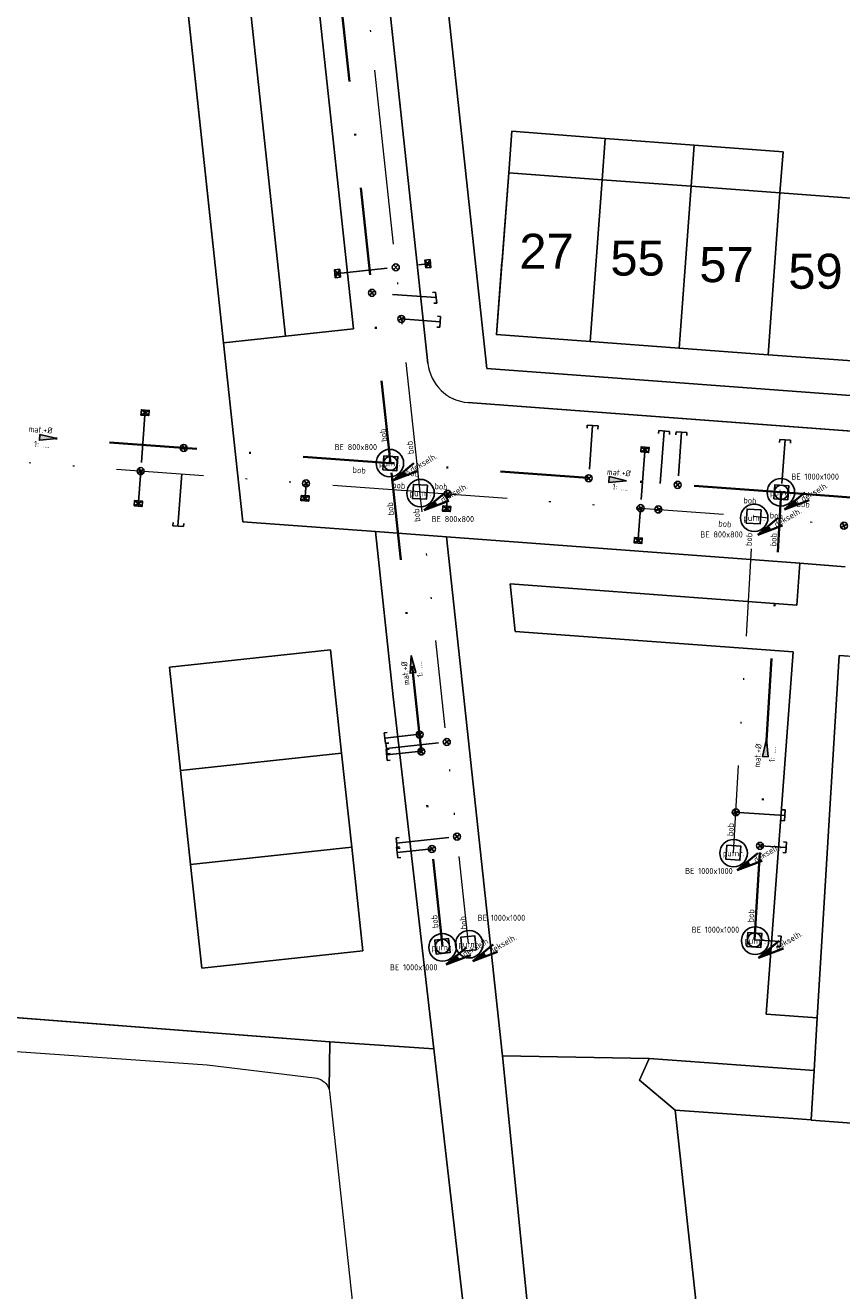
# Model space of a CAD drawing. Header units: metres. Extents: x 121363 to 122052, y 520142 to 520642.
# Tile 4 of 20: x 121525 to 121571, y 520352 to 520424. Entities that reach past the tile are written whole.
import ezdxf
from ezdxf.enums import TextEntityAlignment as Align

# ---------------------------------------------------------------- set-up
doc = ezdxf.new("R2010")
doc.units = ezdxf.units.M
for name, pattern in [('DGN1', [86.396592, 0, -86.396592]), ('RI-HWA_HUISAANSLUITING', [4.8, 3, -1.8]), ('RI-ITR_PE', [16.6, 10, -2.2, 0, -2.2, 0, -2.2]), ('RI-ITR_PVC', [12.2, 5, -2.4, 0, -2.4, 0, -2.4]), ('RI-VWA_HUISAANSLUITING', [6.1, 2.5, -1.8, 0, -1.8]), ('RI-VWA_PVC', [11, 5, -3, 0, -3])]:
    doc.linetypes.add(name, pattern=pattern)
for name, color, linetype, lineweight, true_color in [('begroeidterreindeel', 7, 'Continuous', 0, 0x008700), ('onbegroeidterreindeel', 7, 'Continuous', 0, 0xc0c0c0), ('ondersteunendwaterdeel', 4, 'DGN1', 0, 0x00ffff), ('pand', 1, 'Continuous', 0, 0xff0000), ('Scheiding', 7, 'Continuous', 0, 0x008700), ('Waterdeel', 4, 'Continuous', 0, 0x00ffff), ('wegdeel open verharding', 7, 'Continuous', 0, 0xb5b5b5)]:
    doc.layers.add(name, color=color, linetype=linetype, lineweight=lineweight, true_color=true_color)
for name, color, linetype, lineweight in [('huisnummer', 7, 'Continuous', 0), ('N-RI-PUTDEKSELHOOGTE-S', 7, 'Continuous', 35), ('R-OI-RI-HWA_HUISAANSLUITING_PVC_125-G', 150, 'RI-HWA_HUISAANSLUITING', 25), ('R-OI-RI-HWA_HULPSTUK-S', 150, 'Continuous', 25), ('R-OI-RI-HWA_KOLK-S', 150, 'Continuous', 25), ('R-OI-RI-ITR-MATERIAAL-S', 82, 'Continuous', 25), ('R-OI-RI-ITR_BOB-T18', 82, 'Continuous', 18), ('R-OI-RI-ITR_HULPSTUK-S', 82, 'Continuous', 25), ('R-OI-RI-ITR_PUTDEKSELHOOGTE-S', 82, 'Continuous', 25), ('R-OI-RI-ITR_PUTNUMMER-S', 82, 'Continuous', 25), ('R-OI-RI-ITR_RIOOLPUT-S', 82, 'Continuous', 25), ('R-OI-RI-ITR_TRANSPORTLEIDING_PE_315-G', 82, 'RI-ITR_PE', 18), ('R-OI-RI-ITR_TRANSPORTLEIDING_PVC_300-G', 82, 'RI-ITR_PVC', 18), ('R-OI-RI-VWA-MATERIAAL-S', 20, 'Continuous', 25), ('R-OI-RI-VWA_BOB-T18', 20, 'Continuous', 18), ('R-OI-RI-VWA_HUISAANSLUITING_PVC_125-G', 20, 'RI-VWA_HUISAANSLUITING', 25), ('R-OI-RI-VWA_HULPSTUK-S', 20, 'Continuous', 25), ('R-OI-RI-VWA_PUTDEKSELHOOGTE-S', 20, 'Continuous', 25), ('R-OI-RI-VWA_PUTNUMMER-S', 20, 'Continuous', 25), ('R-OI-RI-VWA_RIOOLPUT-S', 20, 'Continuous', 25), ('R-OI-RI-VWA_STROOMRICHTING-S', 20, 'Continuous', 25), ('R-OI-RI-VWA_TRANSPORTLEIDING_PVC_250-G', 20, 'RI-VWA_PVC', 35), ('X-OI-OG-TOPOGRAFIE_BEBOUWING-S', 252, 'Continuous', 25)]:
    doc.layers.add(name, color=color, linetype=linetype, lineweight=lineweight)
doc.styles.add('NLCS-ISO', font='NLCS-ISO.ttf')
doc.styles.add('NLCS-ISO-ANNOTATIVE-T25', font='NLCS-ISO.ttf', dxfattribs={"height": 2.5})
doc.styles.add('StyleArial', font='arial.ttf')

# ---------------------------------------------------------------- blocks, each defined once
blk = doc.blocks.new('B-SRI-PUT_ITR-SO')
at = {"flags": 128}
blk.add_lwpolyline([(-2, 2), (2, 2), (2, -2), (-2, -2)], close=True, dxfattribs=at)
at = {"lineweight": -3, "flags": 128}
blk.add_lwpolyline([(2, -2), (2, 2), (-2, 2), (-2, -2)], close=True, dxfattribs=at)
blk = doc.blocks.new('B-SRI-PUT_VWA-SO')
at = {"flags": 128}
blk.add_lwpolyline([(-2, 2), (2, 2), (2, -2), (-2, -2)], close=True, dxfattribs=at)
at = {"lineweight": -3, "flags": 128}
blk.add_lwpolyline([(2, -2), (2, 2), (-2, 2), (-2, -2)], close=True, dxfattribs=at)
at = {"lineweight": -3}
blk.add_circle((0, 0), 2, dxfattribs=at)
blk = doc.blocks.new('SRI-STROOMRICHTING-SO')
at = {"ltscale": 0.1}
blk.add_hatch(color=256, dxfattribs=at).paths.add_polyline_path([(2.5, 0), (-2.5, -0.83), (-2.5, 0.83)])
at = {"ltscale": 0.1, "flags": 128}
blk.add_lwpolyline([(2.5, 0), (-2.5, -0.83), (-2.5, 0.83)], close=True, dxfattribs=at)
blk = doc.blocks.new('SRI-MATERIAAL-SO')
at = {"ltscale": 0.1, "style": 'NLCS-ISO'}
blk.add_attdef('$MAT', text='', height=1.75, dxfattribs=at).set_placement((-0.04, -0.07), align=Align.MIDDLE_CENTER)
blk = doc.blocks.new('B-SRI-KOLK_STRAAT_450X300-SO')
for p, q in [((-1.125, 0), (1.125, 1.5)), ((1.125, 0), (-1.125, 1.5))]:
    blk.add_line(p, q)
at = {"flags": 128}
blk.add_lwpolyline([(-1.125, 0), (1.125, 0), (1.125, 1.5), (-1.125, 1.5)], close=True, dxfattribs=at)
blk = doc.blocks.new('SRI-HULP_INLAAT-SO')
for p, q in [((-0.71, 0.71), (0.71, -0.71)), ((-0.71, -0.71), (0.71, 0.71))]:
    blk.add_line(p, q)
blk.add_circle((0, 0), 1)
blk = doc.blocks.new('SRI-HULP_EINDKAP-SO')
for p, q in [((0, -6.2), (0, 6.2)), ((0, 6.2), (3.5, 6.2)), ((0, -6.2), (3.5, -6.2))]:
    blk.add_line(p, q)
blk = doc.blocks.new('SRI-PUTDEKSELHOOGTE-SO')
at = {"layer": 'N-RI-PUTDEKSELHOOGTE-S'}
blk.add_hatch(color=256, dxfattribs=at).paths.add_polyline_path([(0.712, 0.267), (0.587, 0.483), (0, 0)])
for p, q in [((0, 0), (1.174, 0.967)), ((0, 0), (1.424, 0.533)), ((0, 0), (0.587, 0.483)), ((0.612, 0.44), (0.687, 0.31))]:
    blk.add_line(p, q, dxfattribs=at)
at = {"ltscale": 0.1, "style": 'NLCS-ISO'}
blk.add_attdef('PUTHGT', text='', height=0.35, rotation=30, dxfattribs=at).set_placement((0.975, 0.57), align=Align.MIDDLE_LEFT)
blk = doc.blocks.new('SRI-PUTNUMMER_HHW-SO')
blk.add_circle((2.41, 9.45), 3.93)
at = {"ltscale": 0.1, "style": 'NLCS-ISO'}
blk.add_attdef('PUTNR', text='', height=1.8, dxfattribs=at).set_placement((2.41, 9.45), align=Align.MIDDLE_CENTER)
blk = doc.blocks.new('A$C4B9B0E1E')
at = {"layer": 'begroeidterreindeel', "color": 252, "linetype": 'Continuous', "lineweight": 0}
for p, q in [((119531.159, 520485.081), (119539.659, 520406.052)), ((119543.555, 520406.471), (119535.055, 520485.5)), ((119539.659, 520406.052), (119543.555, 520406.471)), ((119569.071, 520393.077), (119548.871, 520394.584)), ((119548.871, 520394.584), (119552.044, 520365.084)), ((119568.892, 520390.683), (119569.071, 520393.077)), ((119552.793, 520389.189), (119552.501, 520391.906)), ((119552.501, 520391.906), (119568.892, 520390.683)), ((119568.693, 520388.013), (119552.793, 520389.189)), ((119567.149, 520367.325), (119568.693, 520388.013)), ((119570.062, 520367.108), (119567.149, 520367.325)), ((119569.882, 520364.11), (119570.062, 520367.108)), ((119542.201, 520365.731), (119542.148, 520363.035)), ((119548.136, 520365.341), (119542.201, 520365.731)), ((119552.138, 520330.647), (119548.136, 520365.341)), ((119552.044, 520365.084), (119552.058, 520364.942)), ((119552.058, 520364.942), (119560.443, 520364.797)), ((119560.443, 520364.797), (119569.882, 520364.11)), ((119542.148, 520363.035), (119542.155, 520363.012)), ((119542.155, 520363.012), (119542.171, 520362.901)), ((119542.171, 520362.901), (119543.732, 520348.586))]:
    blk.add_line(p, q, dxfattribs=at)
at = {"layer": 'onbegroeidterreindeel', "color": 252, "linetype": 'Continuous', "lineweight": 0}
for p, q in [((119560.443, 520364.797), (119552.058, 520364.942)), ((119552.058, 520364.942), (119555.335, 520332.431)), ((119559.901, 520363.554), (119560.443, 520364.797)), ((119561.943, 520361.84), (119559.901, 520363.554)), ((119566.278, 520321.892), (119561.943, 520361.84))]:
    blk.add_line(p, q, dxfattribs=at)
at = {"layer": 'onbegroeidterreindeel', "color": 252, "linetype": 'Continuous', "lineweight": 0, "flags": 128}
for points in [[(119536.121, 520405.671), (119521.263, 520543.811)], [(119510.282, 520368.192), (119542.201, 520365.731), (119548.136, 520365.341), (119545.816, 520385.455), (119544.801, 520394.888), (119537.22, 520395.453), (119536.807, 520399.292), (119536.121, 520405.671)], [(119572.332, 520404.619), (119567.246, 520404.995), (119562.16, 520405.371), (119557.074, 520405.748), (119551.719, 520406.144), (119552.423, 520415.391), (119552.603, 520417.758), (119557.937, 520417.352), (119563.023, 520416.965), (119568.108, 520416.578), (119567.93, 520414.244), (119573.016, 520413.867), (119578.352, 520413.473), (119577.668, 520404.224), (119572.332, 520404.619)], [(119542.868, 520382.227), (119543.445, 520376.863), (119544.082, 520370.943), (119534.875, 520369.952), (119534.238, 520375.868), (119533.661, 520381.237), (119533.024, 520387.152), (119542.231, 520388.143), (119542.868, 520382.227)], [(119633.236, 520383.241), (119571.305, 520387.82), (119570.062, 520367.108), (119569.882, 520364.11), (119569.713, 520361.286), (119569.712, 520361.271), (119667.149, 520354.07), (119674.21, 520353.548), (119681.321, 520352.896), (119681.478, 520352.871), (119681.635, 520352.861), (119681.793, 520352.867), (119681.95, 520352.889), (119682.104, 520352.926), (119682.253, 520352.979), (119682.396, 520353.047), (119682.531, 520353.129), (119682.575, 520353.159), (119683.05, 520353.683), (119680.099, 520379.777), (119677.91, 520379.939), (119633.236, 520383.241)]]:
    blk.add_lwpolyline(points, dxfattribs=at)
blk.add_lwpolyline([(119548.708, 520427.023), (119551.164, 520404.2), (119602.755, 520400.385), (119634.592, 520398.032), (119634.592, 520398.032, 0.468607), (119637.262, 520400.793), (119629.444, 520473.126)], format="xyb", dxfattribs=at)
at = {"layer": 'ondersteunendwaterdeel', "color": 252, "linetype": 'Continuous', "lineweight": 0}
for p, q in [((119542.201, 520365.731), (119510.282, 520368.192)), ((119516.245, 520365.761), (119535.183, 520364.427)), ((119542.148, 520363.035), (119542.201, 520365.731)), ((119535.183, 520364.427), (119541.327, 520363.679)), ((119560.443, 520364.797), (119559.901, 520363.554)), ((119569.882, 520364.11), (119560.443, 520364.797)), ((119541.327, 520363.679), (119541.448, 520363.662)), ((119541.448, 520363.662), (119541.567, 520363.628)), ((119541.567, 520363.628), (119541.679, 520363.58)), ((119541.679, 520363.58), (119541.785, 520363.518)), ((119541.785, 520363.518), (119541.882, 520363.442)), ((119559.901, 520363.554), (119561.943, 520361.84)), ((119569.713, 520361.286), (119569.882, 520364.11)), ((119541.882, 520363.442), (119541.968, 520363.354)), ((119541.968, 520363.354), (119542.042, 520363.256)), ((119542.042, 520363.256), (119542.102, 520363.149)), ((119542.102, 520363.149), (119542.148, 520363.035)), ((119561.943, 520361.84), (119568.946, 520361.345)), ((119568.946, 520361.345), (119569.713, 520361.286))]:
    blk.add_line(p, q, dxfattribs=at)
at = {"layer": 'pand', "color": 252, "linetype": 'Continuous', "lineweight": 0}
for p, q in [((119552.603, 520417.758), (119552.423, 520415.391)), ((119557.937, 520417.352), (119552.603, 520417.758)), ((119557.937, 520417.352), (119557.758, 520414.996)), ((119557.758, 520414.996), (119557.937, 520417.352)), ((119563.023, 520416.965), (119557.937, 520417.352)), ((119563.023, 520416.965), (119562.844, 520414.62)), ((119562.844, 520414.62), (119563.023, 520416.965)), ((119568.108, 520416.578), (119563.023, 520416.965)), ((119567.93, 520414.244), (119568.108, 520416.578)), ((119552.423, 520415.391), (119551.719, 520406.144)), ((119557.758, 520414.996), (119557.074, 520405.748)), ((119557.074, 520405.748), (119557.758, 520414.996)), ((119562.844, 520414.62), (119562.16, 520405.371)), ((119562.16, 520405.371), (119562.844, 520414.62)), ((119567.246, 520404.995), (119567.93, 520414.244)), ((119567.93, 520414.244), (119567.246, 520404.995)), ((119573.016, 520413.867), (119567.93, 520414.244)), ((119551.719, 520406.144), (119557.074, 520405.748)), ((119557.074, 520405.748), (119562.16, 520405.371)), ((119562.16, 520405.371), (119567.246, 520404.995)), ((119567.246, 520404.995), (119572.332, 520404.619)), ((119542.231, 520388.143), (119533.024, 520387.152)), ((119542.868, 520382.227), (119542.231, 520388.143)), ((119533.024, 520387.152), (119533.661, 520381.237)), ((119533.661, 520381.237), (119542.868, 520382.227)), ((119542.868, 520382.227), (119533.661, 520381.237)), ((119543.445, 520376.863), (119542.868, 520382.227)), ((119533.661, 520381.237), (119534.238, 520375.868)), ((119543.445, 520376.863), (119534.238, 520375.868)), ((119534.238, 520375.868), (119543.445, 520376.863)), ((119544.082, 520370.943), (119543.445, 520376.863)), ((119534.238, 520375.868), (119534.875, 520369.952)), ((119534.875, 520369.952), (119544.082, 520370.943))]:
    blk.add_line(p, q, dxfattribs=at)
at = {"layer": 'Scheiding', "color": 252, "linetype": 'Continuous', "lineweight": 0}
for p, q in [((119516.244, 520365.761), (119535.183, 520364.427)), ((119535.183, 520364.427), (119541.327, 520363.679)), ((119541.327, 520363.679), (119541.448, 520363.662)), ((119541.448, 520363.662), (119541.567, 520363.628)), ((119541.567, 520363.628), (119541.679, 520363.58)), ((119541.679, 520363.58), (119541.785, 520363.518)), ((119541.785, 520363.518), (119541.882, 520363.442)), ((119541.882, 520363.442), (119541.968, 520363.354)), ((119541.968, 520363.354), (119542.042, 520363.256)), ((119542.042, 520363.256), (119542.102, 520363.149)), ((119542.102, 520363.149), (119542.148, 520363.035)), ((119542.148, 520363.035), (119542.156, 520363.012)), ((119542.156, 520363.012), (119542.171, 520362.901)), ((119542.171, 520362.901), (119543.732, 520348.586)), ((119561.943, 520361.84), (119568.946, 520361.345)), ((119566.278, 520321.892), (119561.943, 520361.84)), ((119568.946, 520361.345), (119591.502, 520359.607))]:
    blk.add_line(p, q, dxfattribs=at)
at = {"layer": 'Waterdeel', "color": 252, "linetype": 'Continuous', "lineweight": 0}
for p, q in [((119568.946, 520361.345), (119561.943, 520361.84)), ((119561.943, 520361.84), (119566.278, 520321.892)), ((119569.713, 520361.286), (119568.946, 520361.345)), ((119569.712, 520361.271), (119569.713, 520361.286)), ((119667.149, 520354.07), (119569.712, 520361.271))]:
    blk.add_line(p, q, dxfattribs=at)
at = {"layer": 'wegdeel open verharding', "color": 252, "linetype": 'Continuous', "lineweight": 0}
for p, q in [((119521.263, 520543.811), (119536.121, 520405.671)), ((119539.659, 520406.052), (119531.159, 520485.081)), ((119535.055, 520485.5), (119543.555, 520406.471)), ((119547.805, 520404.489), (119540.941, 520468.315)), ((119543.555, 520406.471), (119539.659, 520406.052)), ((119539.659, 520406.052), (119536.121, 520405.671)), ((119536.121, 520405.671), (119539.659, 520406.052)), ((119536.121, 520405.671), (119536.807, 520399.292)), ((119636.244, 520395.836), (119550.105, 520402.263)), ((119550.105, 520402.263), (119550.105, 520402.263)), ((119536.807, 520399.292), (119537.22, 520395.453)), ((119537.22, 520395.453), (119544.801, 520394.888)), ((119544.801, 520394.888), (119548.871, 520394.584)), ((119548.871, 520394.584), (119544.801, 520394.888)), ((119544.801, 520394.888), (119545.816, 520385.455)), ((119548.871, 520394.584), (119569.071, 520393.077)), ((119552.044, 520365.084), (119548.871, 520394.584)), ((119569.071, 520393.077), (119568.892, 520390.683)), ((119569.071, 520393.077), (119571.649, 520392.884)), ((119571.649, 520392.884), (119569.071, 520393.077)), ((119568.892, 520390.683), (119552.501, 520391.906)), ((119552.501, 520391.906), (119552.793, 520389.189)), ((119552.793, 520389.189), (119568.693, 520388.013)), ((119568.693, 520388.013), (119567.149, 520367.325)), ((119570.062, 520367.108), (119571.305, 520387.82)), ((119571.305, 520387.82), (119633.236, 520383.241)), ((119545.816, 520385.455), (119548.136, 520365.341)), ((119567.149, 520367.325), (119570.062, 520367.108)), ((119548.136, 520365.341), (119552.138, 520330.647)), ((119552.058, 520364.942), (119552.044, 520365.084)), ((119555.335, 520332.431), (119552.058, 520364.942))]:
    blk.add_line(p, q, dxfattribs=at)
at = {"layer": 'wegdeel open verharding', "color": 252, "linetype": 'Continuous', "lineweight": 0, "flags": 128}
for points in [[(119540.941, 520468.315), (119547.805, 520404.489), (119547.805, 520404.489, 0.361906), (119550.105, 520402.263), (119636.244, 520395.836), (119636.244, 520395.836, 0.468549), (119639.45, 520399.148), (119639.05, 520402.869), (119631.167, 520476.161)], [(119629.444, 520473.126), (119637.262, 520400.793), (119637.262, 520400.793, -0.468607), (119634.592, 520398.032), (119602.755, 520400.385), (119551.164, 520404.2), (119548.708, 520427.023)]]:
    blk.add_lwpolyline(points, format="xyb", dxfattribs=at)
at = {"layer": 'wegdeel open verharding', "color": 252, "linetype": 'Continuous', "lineweight": 0}
blk.add_arc((119550.291, 520404.757), 2.501, 186.1457, 265.72771, dxfattribs=at)
at = {"layer": 'huisnummer', "color": 252, "style": 'StyleArial'}
for s, p in [('27', (119553.031, 520409.903)), ('55', (119558.234, 520409.517)), ('57', (119563.32, 520409.141)), ('59', (119568.405, 520408.765))]:
    blk.add_text(s, height=2, dxfattribs=at).set_placement(p)

msp = doc.modelspace()

# ---------------------------------------------------------------- linework, layer by layer
at = {"layer": 'R-OI-RI-HWA_HUISAANSLUITING_PVC_125-G', "flags": 128}
for points in [[(121542.485, 520409.618), (121547.953, 520410.207)], [(121548.501, 520406.876), (121546.282, 520407.041)], [(121531.645, 520401.833), (121531.383, 520398.343)], [(121561.313, 520400.637), (121560.966, 520396.025)], [(121533.512, 520395.206), (121533.851, 520399.795)], [(121560.219, 520399.72), (121559.957, 520396.229)], [(121531.238, 520396.348), (121531.384, 520398.343)], [(121540.767, 520396.646), (121540.839, 520397.644)], [(121548.859, 520396.048), (121548.931, 520397.047)], [(121559.813, 520394.235), (121559.959, 520396.229)], [(121545.432, 520382.504), (121549.013, 520382.887)], [(121568.202, 520378.678), (121565.277, 520378.853)], [(121546.014, 520377.093), (121549.595, 520377.477)]]:
    msp.add_lwpolyline(points, dxfattribs=at)
at = {"layer": 'R-OI-RI-ITR_TRANSPORTLEIDING_PE_315-G'}
msp.add_line((121539.36, 520471.369), (121547.345, 520397.162), dxfattribs=at)
at = {"layer": 'R-OI-RI-ITR_TRANSPORTLEIDING_PVC_300-G', "flags": 128}
for points in [[(121547.345, 520397.162), (121511.085, 520399.843)], [(121547.345, 520397.162), (121566.421, 520395.752)], [(121550.122, 520371.359), (121547.345, 520397.162)], [(121565.268, 520376.542), (121566.421, 520395.752)], [(121641.296, 520388.147), (121641.296, 520388.147), (121566.421, 520395.752)]]:
    msp.add_lwpolyline(points, dxfattribs=at)
at = {"layer": 'R-OI-RI-VWA_HUISAANSLUITING_PVC_125-G', "flags": 128}
for points in [[(121548.273, 520408.258), (121544.613, 520408.53)], [(121557.219, 520400.945), (121556.995, 520397.937)], [(121562.305, 520400.569), (121562.082, 520397.56)], [(121568.227, 520400.13), (121568.035, 520397.538)], [(121545.339, 520383.094), (121547.328, 520383.308)], [(121545.443, 520382.13), (121547.431, 520382.344)], [(121546.042, 520376.561), (121548.031, 520376.775)], [(121568.291, 520376.845), (121566.794, 520376.935)], [(121567.969, 520371.473), (121566.472, 520371.562)]]:
    msp.add_lwpolyline(points, dxfattribs=at)
at = {"layer": 'R-OI-RI-VWA_TRANSPORTLEIDING_PVC_250-G'}
for p, q in [((121538.029, 520469.717), (121545.661, 520398.791)), ((121545.661, 520398.791), (121510.953, 520401.362)), ((121568.007, 520397.139), (121545.661, 520398.791)), ((121639.38, 520391.833), (121568.007, 520397.139))]:
    msp.add_line(p, q, dxfattribs=at)
at = {"layer": 'R-OI-RI-VWA_TRANSPORTLEIDING_PVC_250-G', "flags": 128}
for points in [[(121548.631, 520371.198), (121545.661, 520398.791)], [(121566.472, 520371.562), (121568.007, 520397.139)]]:
    msp.add_lwpolyline(points, dxfattribs=at)
at = {"layer": 'X-OI-OG-TOPOGRAFIE_BEBOUWING-S'}
for points in [[(121557.074, 520405.748), (121551.719, 520406.144), (121552.025, 520410.3), (121552.046, 520410.299), (121552.423, 520415.391), (121557.758, 520414.996)], [(121557.074, 520405.748), (121562.16, 520405.371), (121562.844, 520414.62), (121557.758, 520414.996)], [(121562.16, 520405.371), (121567.246, 520404.995), (121567.93, 520414.244), (121562.844, 520414.62)], [(121567.246, 520404.995), (121572.332, 520404.619), (121573.016, 520413.867), (121567.93, 520414.244)]]:
    msp.add_lwpolyline(points, close=True, dxfattribs=at)

# ---------------------------------------------------------------- block references
at = {"layer": 'R-OI-RI-HWA_HULPSTUK-S'}
for name, p, xscale, yscale, zscale, rotation in [('SRI-HULP_INLAAT-SO', (121546.282, 520407.041), 0.1999999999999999, 0.1999999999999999, 0.1999999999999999, 163.4227130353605), ('SRI-HULP_EINDKAP-SO', (121548.501, 520406.871), -0.05000000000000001, 0.05, 0.05, 355.7480484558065), ('SRI-HULP_EINDKAP-SO', (121561.313, 520400.637), -0.05, 0.05, 0.05, 85.697098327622), ('SRI-HULP_INLAAT-SO', (121533.841, 520399.666), 0.2, 0.2, 0.2, 73.44630485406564), ('SRI-HULP_INLAAT-SO', (121560.976, 520396.154), 0.1999999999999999, 0.1999999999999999, 0.1999999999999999, 253.371762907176), ('SRI-HULP_EINDKAP-SO', (121533.526, 520395.205), -0.04999999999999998, 0.04999999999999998, 0.05, 265.7716402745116), ('SRI-HULP_INLAAT-SO', (121571.586, 520395.227), 0.1999999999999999, 0.1999999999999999, 0.1999999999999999, 253.371762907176), ('SRI-HULP_INLAAT-SO', (121548.884, 520382.874), 0.2, 0.2, 0.2, 353.7865553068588), ('SRI-HULP_EINDKAP-SO', (121545.432, 520382.504), -0.04999999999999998, 0.04999999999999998, 0.05, 186.1118907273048), ('SRI-HULP_INLAAT-SO', (121565.406, 520378.846), 0.2, 0.2, 0.2, 164.2444038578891), ('SRI-HULP_EINDKAP-SO', (121568.202, 520378.678), -0.05, 0.05, 0.05, 356.569739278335), ('SRI-HULP_EINDKAP-SO', (121546.014, 520377.093), -0.04999999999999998, 0.04999999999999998, 0.05, 186.1118907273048), ('SRI-HULP_INLAAT-SO', (121549.466, 520377.463), 0.2, 0.2, 0.2, 353.7865553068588)]:
    msp.add_blockref(name, p, dxfattribs=dict(at, xscale=xscale, yscale=yscale, zscale=zscale, rotation=rotation))
at = {"layer": 'R-OI-RI-HWA_KOLK-S'}
for p, xscale, yscale, zscale, rotation in [((121542.783, 520409.65), 0.2, 0.2, 0.2, 96.1714104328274), ((121547.655, 520410.177), -0.2, 0.2, 0.2, 276.166536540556), ((121531.622, 520401.533), 0.1999999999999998, 0.1999999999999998, 0.1999999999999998, 355.7545768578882), ((121560.197, 520399.421), 0.1999999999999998, 0.1999999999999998, 0.1999999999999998, 355.754576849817), ((121540.788, 520396.945), -0.1999999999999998, 0.1999999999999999, 0.2, 175.7715542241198), ((121531.26, 520396.647), -0.1999999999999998, 0.1999999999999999, 0.2, 175.7715542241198), ((121548.88, 520396.347), -0.1999999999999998, 0.1999999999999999, 0.2, 175.7715542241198), ((121559.835, 520394.534), -0.1999999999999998, 0.1999999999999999, 0.2, 175.7715542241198)]:
    msp.add_blockref('B-SRI-KOLK_STRAAT_450X300-SO', p, dxfattribs=dict(at, xscale=xscale, yscale=yscale, zscale=zscale, rotation=rotation))
at = {"layer": 'R-OI-RI-ITR-MATERIAAL-S', "xscale": 0.2, "yscale": 0.2, "zscale": 0.2}
for p, values in [((121549.237, 520395.619), {'$MAT': 'BE 800x800'}), ((121564.598, 520394.741), {'$MAT': 'BE 800x800'}), ((121563.875, 520375.514), {'$MAT': 'BE 1000x1000'}), ((121552.014, 520372.839), {'$MAT': 'BE 1000x1000'})]:
    msp.add_blockref('SRI-MATERIAAL-SO', p, dxfattribs=at).add_auto_attribs(values)
at = {"layer": 'R-OI-RI-ITR_HULPSTUK-S', "xscale": 0.2, "yscale": 0.2, "zscale": 0.2}
for p, rotation in [((121545.968, 520409.993), 270.000000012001), ((121531.384, 520398.343), 259.6026667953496), ((121540.839, 520397.644), 259.6026667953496), ((121548.93, 520397.046), 259.6026667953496), ((121559.958, 520396.229), 259.6026667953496)]:
    msp.add_blockref('SRI-HULP_INLAAT-SO', p, dxfattribs=dict(at, rotation=rotation))
at = {"layer": 'R-OI-RI-ITR_PUTDEKSELHOOGTE-S'}
for p in [(121547.582, 520396.11), (121566.658, 520394.7), (121565.481, 520375.542), (121550.365, 520370.339)]:
    msp.add_blockref('SRI-PUTDEKSELHOOGTE-SO', p, dxfattribs=at).add_auto_attribs({'PUTHGT': 'dekselh.'})
at = {"layer": 'R-OI-RI-ITR_PUTNUMMER-S', "xscale": 0.2, "yscale": 0.2, "zscale": 0.2}
for p in [(121546.9, 520395.197), (121565.976, 520393.786), (121564.799, 520374.629), (121549.684, 520369.426)]:
    msp.add_blockref('SRI-PUTNUMMER_HHW-SO', p, dxfattribs=at).add_auto_attribs({'PUTNR': 'putnr.'})
at = {"layer": 'R-OI-RI-ITR_RIOOLPUT-S'}
msp.add_blockref('A$C4B9B0E1E', (2000, 0), dxfattribs=at)
at = {"layer": 'R-OI-RI-ITR_RIOOLPUT-S', "xscale": 0.2, "yscale": 0.2, "zscale": 0.2}
for p, rotation in [((121547.345, 520397.162), 356.2639359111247), ((121566.421, 520395.752), 356.2639359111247), ((121565.268, 520376.542), 356.2639359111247), ((121550.122, 520371.359), 6.141918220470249)]:
    msp.add_blockref('B-SRI-PUT_ITR-SO', p, dxfattribs=dict(at, rotation=rotation))
at = {"layer": 'R-OI-RI-VWA-MATERIAAL-S'}
for p, xscale, yscale, zscale, rotation, values in [((121525.672, 520400.722), 0.2, 0.2, 0.2, 355.77, {'$MAT': 'mat.+%%C'}), ((121525.747, 520399.889), 0.2, 0.2, 0.2, 355.77, {'$MAT': '1: ....'}), ((121558.732, 520398.274), 0.2, 0.2, 0.2, 355.77, {'$MAT': 'mat.+%%C'}), ((121558.807, 520397.441), 0.2, 0.2, 0.2, 355.77, {'$MAT': '1: ....'}), ((121546.499, 520386.805), 0.2, 0.2, 0.2, 96.14027347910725, {'$MAT': 'mat.+%%C'}), ((121547.306, 520387.029), 0.2, 0.2, 0.2, 96.14027347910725, {'$MAT': '1: ....'}), ((121566.648, 520382.103), 0.2000000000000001, 0.2000000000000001, 0.2000000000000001, 85.76999999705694, {'$MAT': 'mat.+%%C'}), ((121567.482, 520382.179), 0.2000000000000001, 0.2000000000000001, 0.2000000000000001, 85.76999999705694, {'$MAT': '1: ....'})]:
    msp.add_blockref('SRI-MATERIAAL-SO', p, dxfattribs=dict(at, xscale=xscale, yscale=yscale, zscale=zscale, rotation=rotation)).add_auto_attribs(values)
at = {"layer": 'R-OI-RI-VWA-MATERIAAL-S', "xscale": 0.2, "yscale": 0.2, "zscale": 0.2}
for p, values in [((121543.69, 520399.733), {'$MAT': 'BE 800x800'}), ((121569.95, 520398.047), {'$MAT': 'BE 1000x1000'}), ((121564.248, 520372.161), {'$MAT': 'BE 1000x1000'}), ((121546.999, 520370.011), {'$MAT': 'BE 1000x1000'})]:
    msp.add_blockref('SRI-MATERIAAL-SO', p, dxfattribs=at).add_auto_attribs(values)
at = {"layer": 'R-OI-RI-VWA_HULPSTUK-S'}
for name, p, xscale, yscale, zscale, rotation in [('SRI-HULP_INLAAT-SO', (121544.613, 520408.53), 0.2, 0.2, 0.2, 173.8165175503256), ('SRI-HULP_EINDKAP-SO', (121548.273, 520408.258), -0.05, 0.05, 0.05, 6.141852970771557), ('SRI-HULP_EINDKAP-SO', (121557.219, 520400.945), -0.05000000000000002, 0.05000000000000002, 0.05, 86.24000000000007), ('SRI-HULP_EINDKAP-SO', (121562.305, 520400.566), -0.05000000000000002, 0.05000000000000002, 0.05, 86.24000000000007), ('SRI-HULP_EINDKAP-SO', (121568.227, 520400.13), -0.05000000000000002, 0.05000000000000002, 0.05, 86.24000000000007), ('SRI-HULP_INLAAT-SO', (121556.995, 520397.937), 0.2, 0.2, 0.2, 173.8165175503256), ('SRI-HULP_INLAAT-SO', (121562.082, 520397.56), 0.2, 0.2, 0.2, 173.8165175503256), ('SRI-HULP_EINDKAP-SO', (121545.339, 520383.094), -0.05, 0.05, 0.05, 186.1422043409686), ('SRI-HULP_INLAAT-SO', (121547.327, 520383.293), 0.2, 0.2, 0.2, 173.8165175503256), ('SRI-HULP_EINDKAP-SO', (121545.443, 520382.13), -0.05, 0.05, 0.05, 186.1422043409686), ('SRI-HULP_INLAAT-SO', (121547.43, 520382.328), 0.2, 0.2, 0.2, 173.8165175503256), ('SRI-HULP_EINDKAP-SO', (121546.042, 520376.561), -0.05, 0.05, 0.05, 186.1422043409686), ('SRI-HULP_INLAAT-SO', (121548.03, 520376.76), 0.2, 0.2, 0.2, 173.8165175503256), ('SRI-HULP_INLAAT-SO', (121566.793, 520376.937), 0.2, 0.2, 0.2, 173.8165175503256), ('SRI-HULP_EINDKAP-SO', (121568.291, 520376.845), -0.05, 0.05, 0.05, 356.2400000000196), ('SRI-HULP_EINDKAP-SO', (121567.969, 520371.473), -0.05, 0.05, 0.05, 356.2400000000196)]:
    msp.add_blockref(name, p, dxfattribs=dict(at, xscale=xscale, yscale=yscale, zscale=zscale, rotation=rotation))
at = {"layer": 'R-OI-RI-VWA_PUTDEKSELHOOGTE-S'}
for p in [(121545.828, 520397.825), (121568.182, 520396.157), (121548.84, 520370.161), (121566.71, 520370.543)]:
    msp.add_blockref('SRI-PUTDEKSELHOOGTE-SO', p, dxfattribs=at).add_auto_attribs({'PUTHGT': 'dekselh.'})
at = {"layer": 'R-OI-RI-VWA_PUTNUMMER-S', "xscale": 0.2, "yscale": 0.2, "zscale": 0.2}
for p in [(121545.146, 520396.912), (121567.5, 520395.244), (121566.028, 520369.63), (121548.158, 520369.248)]:
    msp.add_blockref('SRI-PUTNUMMER_HHW-SO', p, dxfattribs=at).add_auto_attribs({'PUTNR': 'putnr.'})
at = {"layer": 'R-OI-RI-VWA_RIOOLPUT-S'}
for p, xscale, yscale, zscale, rotation in [((121545.661, 520398.791), 0.2, 0.2, 0.2, 355.9344525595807), ((121568.007, 520397.139), 0.2, 0.2, 0.2, 355.9344525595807), ((121548.631, 520371.198), 0.2000000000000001, 0.2000000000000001, 0.2000000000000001, 6.139599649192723), ((121566.472, 520371.563), 0.2, 0.2, 0.2, 355.9344525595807)]:
    msp.add_blockref('B-SRI-PUT_VWA-SO', p, dxfattribs=dict(at, xscale=xscale, yscale=yscale, zscale=zscale, rotation=rotation))
at = {"layer": 'R-OI-RI-VWA_STROOMRICHTING-S', "xscale": 0.1999999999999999, "yscale": 0.1999999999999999, "zscale": 0.1999999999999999}
for p, rotation in [((121526.103, 520400.24), 355.7716402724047), ((121558.648, 520397.83), 355.7716402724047), ((121546.896, 520387.316), 96.14191375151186), ((121567.13, 520382.534), 85.7716402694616)]:
    msp.add_blockref('SRI-STROOMRICHTING-SO', p, dxfattribs=dict(at, rotation=rotation))

# ---------------------------------------------------------------- texts
at = {"layer": 'R-OI-RI-ITR_BOB-T18', "style": 'NLCS-ISO-ANNOTATIVE-T25'}
for rotation, p in [(96.89533, (121547.07, 520399.722)), (355.77059, (121546.118, 520397.249)), (355.77059, (121548.538, 520397.185)), (95.77471, (121547.443, 520395.851)), (355.77059, (121567.698, 520395.521)), (355.77059, (121564.761, 520395.05)), (85.77059, (121566.435, 520394.423)), (85.77059, (121565.387, 520377.848)), (95.77471, (121550.106, 520372.569))]:
    msp.add_text('bob', height=0.36, rotation=rotation, dxfattribs=at).set_placement(p, align=Align.BOTTOM_CENTER)
at = {"layer": 'R-OI-RI-VWA_BOB-T18', "style": 'NLCS-ISO-ANNOTATIVE-T25'}
for rotation, p in [(97, (121545.539, 520400.432)), (356.41727, (121543.857, 520398.116)), (356.41727, (121546.903, 520397.945)), (356.41727, (121566.196, 520396.38)), (96.14191, (121545.938, 520396.217)), (356.41727, (121569.24, 520396.174)), (86.56508, (121567.843, 520394.415)), (86.56508, (121567.843, 520394.415)), (96.14191, (121548.475, 520372.64)), (86.56508, (121566.554, 520372.925))]:
    msp.add_text('bob', height=0.36, rotation=rotation, dxfattribs=at).set_placement(p, align=Align.BOTTOM_CENTER)

doc.saveas('drawing.dxf')
